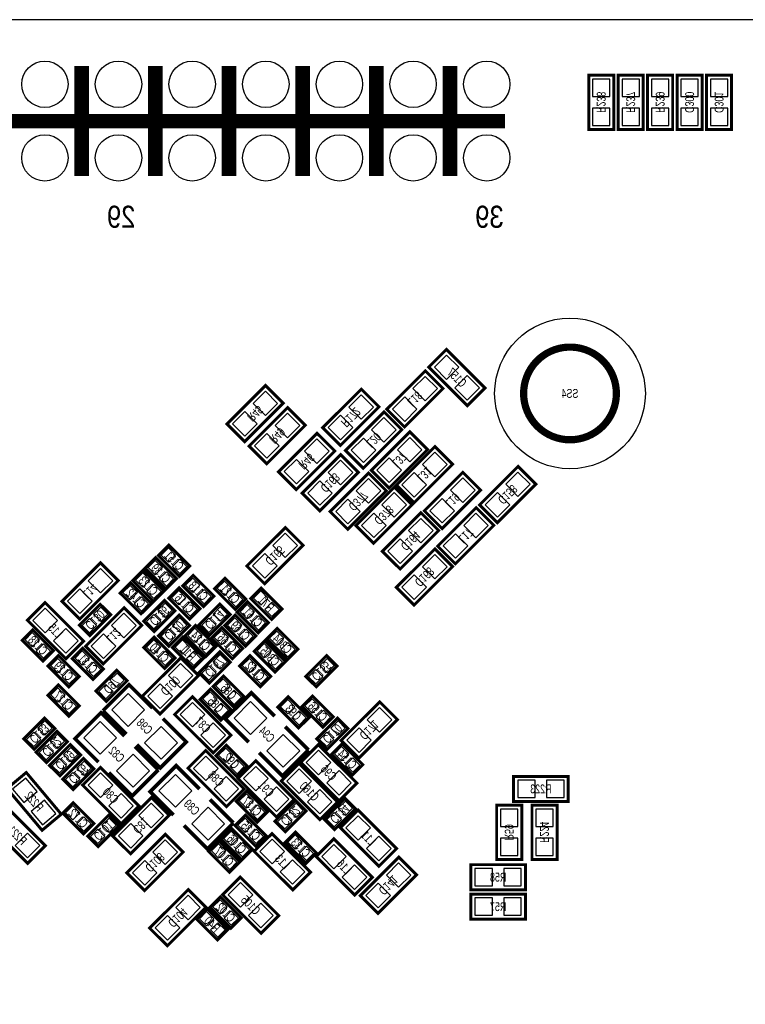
# Model space of a CAD drawing. Extents: x -8 to 119, y -73 to 71.
# Tile 6 of 8: x 41 to 66, y 37 to 71. Entities that reach past the tile are written whole.
import ezdxf
from ezdxf.enums import TextEntityAlignment as Align

# ---------------------------------------------------------------- set-up
doc = ezdxf.new("R2010")
doc.units = 0
for name, color, linetype in [('BG_OUTLINE', 12, 'CONTINUOUS'), ('BG_SILKSCREEN_BOTTOM', 173, 'CONTINUOUS'), ('PG_SILKSCREEN_BOTTOM', 150, 'CONTINUOUS'), ('PIN_BOTTOM', 202, 'CONTINUOUS'), ('RD_SILKSCREEN_BOTTOM', 122, 'CONTINUOUS')]:
    doc.layers.add(name, color=color, linetype=linetype)

msp = doc.modelspace()

# ---------------------------------------------------------------- linework, layer by layer
at = {"layer": 'BG_OUTLINE'}
msp.add_lwpolyline([(80.99999, 70.500011, 0.414212), (80.499991, 71.00001), (1.999996, 71.00001, 0.414215), (0, 68.999989), (0, 1.999996, 0.414212), (1.999996, 0), (109.000011, 0, 0.414212), (111.000007, 1.999996), (111.000007, 68.999989, 0.414214), (109.000011, 71.00001), (83.500011, 71.00001, 0.414213), (83.000012, 70.500011), (83.000012, 66.999993, -0.414217), (81.999988, 65.999995, -0.41421), (80.99999, 66.999993)], format="xyb", close=True, dxfattribs=at)
at = {"layer": 'PG_SILKSCREEN_BOTTOM'}
for points, const_width in [([(42.660011, 65.599996), (42.660011, 69.399988)], 0.499999), ([(45.200011, 65.599996), (45.200011, 69.399988)], 0.499999), ([(47.740011, 65.599996), (47.740011, 69.399988)], 0.499999), ([(50.280011, 65.599996), (50.280011, 69.399988)], 0.499999), ([(52.820011, 65.599996), (52.820011, 69.399988)], 0.499999), ([(55.360011, 65.599996), (55.360011, 69.399988)], 0.499999), ([(61.0108, 67.2084), (61.0108, 69.088), (60.1472, 69.088), (60.1472, 67.2084), (61.0108, 67.2084)], 0.1016), ([(62.0268, 67.2084), (62.0268, 69.088), (61.1632, 69.088), (61.1632, 67.2084), (62.0268, 67.2084)], 0.1016), ([(62.1792, 69.088), (62.1792, 67.2084), (63.0428, 67.2084), (63.0428, 69.088), (62.1792, 69.088)], 0.1016), ([(63.1952, 69.088), (63.1952, 67.2084), (64.0588, 67.2084), (64.0588, 69.088), (63.1952, 69.088)], 0.1016), ([(64.2112, 69.088), (64.2112, 67.2084), (65.0748, 67.2084), (65.0748, 69.088), (64.2112, 69.088)], 0.1016), ([(7.740015, 67.499992), (57.260007, 67.499992)], 0.499999), ([(54.630726, 59.007807), (55.959807, 57.678726), (56.570474, 58.289393), (55.241393, 59.618474), (54.630726, 59.007807)], 0.1016), ([(54.512007, 58.881874), (53.182926, 57.552793), (53.793593, 56.942126), (55.122674, 58.271207), (54.512007, 58.881874)], 0.1016), ([(49.000207, 58.373874), (47.671126, 57.044793), (48.281793, 56.434126), (49.610874, 57.763207), (49.000207, 58.373874)], 0.1016), ([(51.583793, 56.307126), (52.912874, 57.636207), (52.302207, 58.246874), (50.973126, 56.917793), (51.583793, 56.307126)], 0.1016), ([(49.762207, 57.611874), (48.433126, 56.282793), (49.043793, 55.672126), (50.372874, 57.001207), (49.762207, 57.611874)], 0.1016), ([(52.371193, 55.519726), (53.700274, 56.848807), (53.089607, 57.459474), (51.760526, 56.130393), (52.371193, 55.519726)], 0.1016), ([(50.778207, 56.722874), (49.449126, 55.393793), (50.059793, 54.783126), (51.388874, 56.112207), (50.778207, 56.722874)], 0.1016), ([(53.260193, 54.833926), (54.589274, 56.163007), (53.978607, 56.773674), (52.649526, 55.444593), (53.260193, 54.833926)], 0.1016), ([(54.123793, 54.325926), (55.452874, 55.655007), (54.842207, 56.265674), (53.513126, 54.936593), (54.123793, 54.325926)], 0.1016), ([(51.591007, 55.986274), (50.261926, 54.657193), (50.872593, 54.046526), (52.201674, 55.375607), (51.591007, 55.986274)], 0.1016), ([(51.837793, 53.411526), (53.166874, 54.740607), (52.556207, 55.351274), (51.227126, 54.022193), (51.837793, 53.411526)], 0.1016), ([(55.088993, 53.436926), (56.418074, 54.766007), (55.807407, 55.376674), (54.478326, 54.047593), (55.088993, 53.436926)], 0.1016), ([(56.993993, 53.640126), (58.323074, 54.969207), (57.712407, 55.579874), (56.383326, 54.250793), (56.993993, 53.640126)], 0.1016), ([(52.726793, 52.928926), (54.055874, 54.258007), (53.445207, 54.868674), (52.116126, 53.539593), (52.726793, 52.928926)], 0.1016), ([(53.641193, 52.039926), (54.970274, 53.369007), (54.359607, 53.979674), (53.030526, 52.650593), (53.641193, 52.039926)], 0.1016), ([(56.264607, 54.157474), (54.935526, 52.828393), (55.546193, 52.217726), (56.875274, 53.546807), (56.264607, 54.157474)], 0.1016), ([(48.967593, 51.531926), (50.296674, 52.861007), (49.686007, 53.471674), (48.356926, 52.142593), (48.967593, 51.531926)], 0.1016), ([(46.026603, 51.78519), (45.30819, 52.503603), (45.667397, 52.86281), (46.38581, 52.144397), (46.026603, 51.78519)], 0.1016), ([(54.842207, 52.735074), (53.513126, 51.405993), (54.123793, 50.795326), (55.452874, 52.124407), (54.842207, 52.735074)], 0.1016), ([(45.569403, 51.35339), (44.85099, 52.071803), (45.210197, 52.43101), (45.92861, 51.712597), (45.569403, 51.35339)], 0.1016), ([(42.592193, 50.312726), (43.921274, 51.641807), (43.310607, 52.252474), (41.981526, 50.923393), (42.592193, 50.312726)], 0.1016), ([(45.137603, 50.92159), (44.41919, 51.640003), (44.778397, 51.99921), (45.49681, 51.280797), (45.137603, 50.92159)], 0.1016), ([(46.505597, 51.82141), (47.22401, 51.102997), (46.864803, 50.74379), (46.14639, 51.462203), (46.505597, 51.82141)], 0.1016), ([(47.597797, 51.71981), (48.31621, 51.001397), (47.957003, 50.64219), (47.23859, 51.360603), (47.597797, 51.71981)], 0.1016), ([(44.705803, 50.48979), (43.98739, 51.208203), (44.346597, 51.56741), (45.06501, 50.848997), (44.705803, 50.48979)], 0.1016), ([(46.022997, 51.38961), (46.74141, 50.671197), (46.382203, 50.31199), (45.66379, 51.030403), (46.022997, 51.38961)], 0.1016), ([(48.849382, 51.377647), (49.567795, 50.659233), (49.208588, 50.300026), (48.490175, 51.01844), (48.849382, 51.377647)], 0.1016), ([(44.80019, 50.239397), (45.518603, 50.95781), (45.87781, 50.598603), (45.159397, 49.88019), (44.80019, 50.239397)], 0.1016), ([(48.741609, 49.833047), (48.023196, 50.551461), (48.382403, 50.910668), (49.100816, 50.192254), (48.741609, 49.833047)], 0.1016), ([(42.727474, 49.551793), (41.398393, 50.880874), (40.787726, 50.270207), (42.116807, 48.941126), (42.727474, 49.551793)], 0.1016), ([(42.58117, 50.10244), (43.299583, 50.820853), (43.65879, 50.461647), (42.940376, 49.743233), (42.58117, 50.10244)], 0.1016), ([(43.404993, 48.763326), (44.734074, 50.092407), (44.123407, 50.703074), (42.794326, 49.373993), (43.404993, 48.763326)], 0.1016), ([(46.70519, 50.112397), (47.423603, 50.83081), (47.78281, 50.471603), (47.064397, 49.75319), (46.70519, 50.112397)], 0.1016), ([(45.30819, 49.731397), (46.026603, 50.44981), (46.38581, 50.090603), (45.667397, 49.37219), (45.30819, 49.731397)], 0.1016), ([(47.953397, 50.44981), (48.67181, 49.731397), (48.312603, 49.37219), (47.59419, 50.090603), (47.953397, 50.44981)], 0.1016), ([(41.327603, 48.86419), (40.60919, 49.582603), (40.968397, 49.94181), (41.68681, 49.223397), (41.327603, 48.86419)], 0.1016), ([(46.581797, 50.09421), (47.30021, 49.375797), (46.941003, 49.01659), (46.22259, 49.735003), (46.581797, 50.09421)], 0.1016), ([(47.496197, 50.01801), (48.21461, 49.299597), (47.855403, 48.94039), (47.13699, 49.658803), (47.496197, 50.01801)], 0.1016), ([(49.760403, 48.91499), (49.04199, 49.633403), (49.401197, 49.99261), (50.11961, 49.274197), (49.760403, 48.91499)], 0.1016), ([(45.159397, 49.68781), (45.87781, 48.969397), (45.518603, 48.61019), (44.80019, 49.328603), (45.159397, 49.68781)], 0.1016), ([(46.149997, 49.68781), (46.86841, 48.969397), (46.509203, 48.61019), (45.79079, 49.328603), (46.149997, 49.68781)], 0.1016), ([(49.328603, 48.48319), (48.61019, 49.201603), (48.969397, 49.56081), (49.68781, 48.842397), (49.328603, 48.48319)], 0.1016), ([(42.695597, 49.30681), (43.41401, 48.588397), (43.054803, 48.22919), (42.33639, 48.947603), (42.695597, 49.30681)], 0.1016), ([(41.857397, 49.05281), (42.57581, 48.334397), (42.216603, 47.97519), (41.49819, 48.693603), (41.857397, 49.05281)], 0.1016), ([(45.360793, 47.036126), (46.689874, 48.365207), (46.079207, 48.975874), (44.750126, 47.646793), (45.360793, 47.036126)], 0.1016), ([(47.78281, 48.820603), (47.064397, 48.10219), (46.70519, 48.461397), (47.423603, 49.17981), (47.78281, 48.820603)], 0.1016), ([(48.820603, 47.97519), (48.10219, 48.693603), (48.461397, 49.05281), (49.17981, 48.334397), (48.820603, 47.97519)], 0.1016), ([(50.38819, 48.334397), (51.106603, 49.05281), (51.46581, 48.693603), (50.747397, 47.97519), (50.38819, 48.334397)], 0.1016), ([(44.22681, 48.185603), (43.508397, 47.46719), (43.14919, 47.826397), (43.867603, 48.54481), (44.22681, 48.185603)], 0.1016), ([(47.549638, 48.347503), (48.268052, 47.629089), (47.908845, 47.269883), (47.190431, 47.988296), (47.549638, 48.347503)], 0.1016), ([(41.857397, 48.03681), (42.57581, 47.318397), (42.216603, 46.95919), (41.49819, 47.677603), (41.857397, 48.03681)], 0.1016), ([(45.100418, 47.237625), (44.29219, 48.045853), (43.394147, 47.14781)], 0.127), ([(47.100642, 47.898482), (47.819056, 47.180068), (47.459849, 46.820861), (46.741436, 47.539275), (47.100642, 47.898482)], 0.1016), ([(45.867726, 47.019007), (47.196807, 45.689926), (47.807474, 46.300593), (46.478393, 47.629674), (45.867726, 47.019007)], 0.1016), ([(49.316818, 46.958225), (48.50859, 47.766453), (47.610547, 46.86841), (48.418775, 46.060182)], 0.127), ([(49.782197, 47.63041), (50.50061, 46.911997), (50.141403, 46.55279), (49.42299, 47.271203), (49.782197, 47.63041)], 0.1016), ([(50.620397, 47.65581), (51.33881, 46.937397), (50.979603, 46.57819), (50.26119, 47.296603), (50.620397, 47.65581)], 0.1016), ([(52.218793, 45.512126), (53.547874, 46.841207), (52.937207, 47.451874), (51.608126, 46.122793), (52.218793, 45.512126)], 0.1016), ([(41.73761, 46.534603), (41.019197, 45.81619), (40.65999, 46.175397), (41.378403, 46.89381), (41.73761, 46.534603)], 0.1016), ([(44.135218, 46.272425), (43.32699, 47.080653), (42.428947, 46.18261), (43.237175, 45.374382)], 0.127), ([(43.394147, 47.14781), (44.202375, 46.339582)], 0.127), ([(44.561582, 45.980375), (45.36981, 45.172147), (46.267853, 46.07019), (45.459625, 46.878418)], 0.127), ([(50.76919, 46.175397), (51.487603, 46.89381), (51.84681, 46.534603), (51.128397, 45.81619), (50.76919, 46.175397)], 0.1016), ([(50.484253, 45.79079), (49.676025, 46.599018)], 0.127), ([(41.09179, 45.718197), (41.810203, 46.43661), (42.16941, 46.077403), (41.450997, 45.35899), (41.09179, 45.718197)], 0.1016), ([(41.54899, 45.260997), (42.267403, 45.97941), (42.62661, 45.620203), (41.908197, 44.90179), (41.54899, 45.260997)], 0.1016), ([(45.302653, 45.10499), (44.494425, 45.913218)], 0.127), ([(48.004806, 44.876771), (47.286393, 45.595184), (47.645599, 45.954391), (48.364013, 45.235978), (48.004806, 44.876771)], 0.1016), ([(50.211126, 45.368007), (51.540207, 44.038926), (52.150874, 44.649593), (50.821793, 45.978674), (50.211126, 45.368007)], 0.1016), ([(51.636397, 46.00481), (52.35481, 45.286397), (51.995603, 44.92719), (51.27719, 45.645603), (51.636397, 46.00481)], 0.1016), ([(42.006444, 44.786144), (42.724857, 45.504557), (43.084064, 45.14535), (42.365651, 44.426937), (42.006444, 44.786144)], 0.1016), ([(48.264674, 44.446393), (46.935593, 45.775474), (46.324926, 45.164807), (47.654007, 43.835726), (48.264674, 44.446393)], 0.1016), ([(48.777982, 45.700975), (49.58621, 44.892747), (50.484253, 45.79079)], 0.127), ([(44.632474, 43.862193), (43.303393, 45.191274), (42.692726, 44.580607), (44.021807, 43.251526), (44.632474, 43.862193)], 0.1016), ([(46.726018, 44.443625), (45.91779, 45.251853), (45.019747, 44.35381), (45.827975, 43.545582)], 0.127), ([(48.052126, 44.809207), (49.381207, 43.480126), (49.991874, 44.090793), (48.662793, 45.419874), (48.052126, 44.809207)], 0.1016), ([(51.484809, 44.001588), (50.155729, 45.330669), (49.545062, 44.720002), (50.874143, 43.390922), (51.484809, 44.001588)], 0.1016), ([(41.955872, 43.575834), (40.747696, 45.015683), (40.086128, 44.460566), (41.294304, 43.020717), (41.955872, 43.575834)], 0.1016), ([(43.596382, 45.015175), (44.40461, 44.206947), (45.302653, 45.10499)], 0.127), ([(59.436, 44.8818), (57.5564, 44.8818), (57.5564, 44.0182), (59.436, 44.0182), (59.436, 44.8818)], 0.1016), ([(45.063207, 44.149874), (43.734126, 42.820793), (44.344793, 42.210126), (45.673874, 43.539207), (45.063207, 44.149874)], 0.1016), ([(48.71273, 43.302403), (47.994316, 44.020816), (48.353523, 44.380023), (49.071936, 43.661609), (48.71273, 43.302403)], 0.1016), ([(51.02319, 43.406797), (51.741603, 44.12521), (52.10081, 43.766003), (51.382397, 43.04759), (51.02319, 43.406797)], 0.1016), ([(41.406674, 42.490593), (40.077593, 43.819674), (39.466926, 43.209007), (40.796007, 41.879926), (41.406674, 42.490593)], 0.1016), ([(42.724603, 42.89519), (42.00619, 43.613603), (42.365397, 43.97281), (43.08381, 43.254397), (42.724603, 42.89519)], 0.1016), ([(47.893453, 43.27619), (47.085225, 44.084418)], 0.127), ([(49.32139, 43.330597), (50.039803, 44.04901), (50.39901, 43.689803), (49.680597, 42.97139), (49.32139, 43.330597)], 0.1016), ([(56.9722, 43.8912), (56.9722, 42.0116), (57.8358, 42.0116), (57.8358, 43.8912), (56.9722, 43.8912)], 0.1016), ([(58.1914, 43.8912), (58.1914, 42.0116), (59.055, 42.0116), (59.055, 43.8912), (58.1914, 43.8912)], 0.1016), ([(43.94741, 43.181803), (43.228997, 42.46339), (42.86979, 42.822597), (43.588203, 43.54101), (43.94741, 43.181803)], 0.1016), ([(48.668203, 42.46339), (47.94979, 43.181803), (48.308997, 43.54101), (49.02741, 42.822597), (48.668203, 42.46339)], 0.1016), ([(51.582726, 43.107407), (52.911807, 41.778326), (53.522474, 42.388993), (52.193393, 43.718074), (51.582726, 43.107407)], 0.1016), ([(46.187182, 43.186375), (46.99541, 42.378147), (47.893453, 43.27619)], 0.127), ([(45.545807, 42.879874), (44.216726, 41.550793), (44.827393, 40.940126), (46.156474, 42.269207), (45.545807, 42.879874)], 0.1016), ([(48.185603, 42.00619), (47.46719, 42.724603), (47.826397, 43.08381), (48.54481, 42.365397), (48.185603, 42.00619)], 0.1016), ([(50.550674, 41.576193), (49.221593, 42.905274), (48.610926, 42.294607), (49.940007, 40.965526), (50.550674, 41.576193)], 0.1016), ([(50.036197, 42.95681), (50.75461, 42.238397), (50.395403, 41.87919), (49.67699, 42.597603), (50.036197, 42.95681)], 0.1016), ([(47.753803, 41.57439), (47.03539, 42.292803), (47.394597, 42.65201), (48.11301, 41.933597), (47.753803, 41.57439)], 0.1016), ([(50.744526, 42.116807), (52.073607, 40.787726), (52.684274, 41.398393), (51.355193, 42.727474), (50.744526, 42.116807)], 0.1016), ([(53.597607, 42.092474), (52.268526, 40.763393), (52.879193, 40.152726), (54.208274, 41.481807), (53.597607, 42.092474)], 0.1016), ([(56.0832, 40.9702), (57.9628, 40.9702), (57.9628, 41.8338), (56.0832, 41.8338), (56.0832, 40.9702)], 0.1016), ([(47.518726, 40.796007), (48.847807, 39.466926), (49.458474, 40.077593), (48.129393, 41.406674), (47.518726, 40.796007)], 0.1016), ([(46.333207, 40.974874), (45.004126, 39.645793), (45.614793, 39.035126), (46.943874, 40.364207), (46.333207, 40.974874)], 0.1016), ([(56.0832, 39.9542), (57.9628, 39.9542), (57.9628, 40.8178), (56.0832, 40.8178), (56.0832, 39.9542)], 0.1016), ([(47.445397, 40.72161), (48.16381, 40.003197), (47.804603, 39.64399), (47.08619, 40.362403), (47.445397, 40.72161)], 0.1016), ([(47.340723, 39.23632), (46.62231, 39.954733), (46.981516, 40.31394), (47.69993, 39.595527), (47.340723, 39.23632)], 0.1016)]:
    msp.add_lwpolyline(points, dxfattribs=dict(at, const_width=const_width))
at = {"layer": 'PG_SILKSCREEN_BOTTOM', "const_width": 0.250012}
msp.add_lwpolyline([(61.101402, 58.099808, 1.000001), (57.901408, 58.099808, 0.999999), (61.101402, 58.099808)], format="xyb", dxfattribs=at)
at = {"layer": 'PIN_BOTTOM'}
for points in [[(60.279305, 68.348377), (60.878695, 68.348377), (60.878695, 68.947767), (60.279305, 68.947767)], [(61.295305, 68.348377), (61.894695, 68.348377), (61.894695, 68.947767), (61.295305, 68.947767)], [(62.910695, 68.947767), (62.311305, 68.947767), (62.311305, 68.348377), (62.910695, 68.348377)], [(63.926695, 68.947767), (63.327305, 68.947767), (63.327305, 68.348377), (63.926695, 68.348377)], [(64.942695, 68.947767), (64.343305, 68.947767), (64.343305, 68.348377), (64.942695, 68.348377)], [(60.279305, 67.348633), (60.878695, 67.348633), (60.878695, 67.948023), (60.279305, 67.948023)], [(61.295305, 67.348633), (61.894695, 67.348633), (61.894695, 67.948023), (61.295305, 67.948023)], [(62.910695, 67.948023), (62.311305, 67.948023), (62.311305, 67.348633), (62.910695, 67.348633)], [(63.926695, 67.948023), (63.327305, 67.948023), (63.327305, 67.348633), (63.926695, 67.348633)], [(64.942695, 67.948023), (64.343305, 67.948023), (64.343305, 67.348633), (64.942695, 67.348633)], [(55.247134, 59.425899), (54.823301, 59.002066), (55.247134, 58.578234), (55.670966, 59.002066)], [(54.930099, 58.265466), (54.506266, 58.689299), (54.082434, 58.265466), (54.506266, 57.841634)], [(55.954066, 58.718966), (55.530234, 58.295134), (55.954066, 57.871301), (56.377899, 58.295134)], [(49.418299, 57.757466), (48.994466, 58.181299), (48.570634, 57.757466), (48.994466, 57.333634)], [(51.872634, 57.630466), (52.296466, 57.206634), (52.720299, 57.630466), (52.296466, 58.054299)], [(54.223166, 57.558534), (53.799334, 57.982366), (53.375501, 57.558534), (53.799334, 57.134701)], [(48.711366, 57.050534), (48.287534, 57.474366), (47.863701, 57.050534), (48.287534, 56.626701)], [(50.180299, 56.995466), (49.756466, 57.419299), (49.332634, 56.995466), (49.756466, 56.571634)], [(51.165701, 56.923534), (51.589534, 56.499701), (52.013366, 56.923534), (51.589534, 57.347366)], [(52.660034, 56.843066), (53.083866, 56.419234), (53.507699, 56.843066), (53.083866, 57.266899)], [(49.473366, 56.288534), (49.049534, 56.712366), (48.625701, 56.288534), (49.049534, 55.864701)], [(51.196299, 56.106466), (50.772466, 56.530299), (50.348634, 56.106466), (50.772466, 55.682634)], [(51.953101, 56.136134), (52.376934, 55.712301), (52.800766, 56.136134), (52.376934, 56.559966)], [(53.549034, 56.157266), (53.972866, 55.733434), (54.396699, 56.157266), (53.972866, 56.581099)], [(50.489366, 55.399534), (50.065534, 55.823366), (49.641701, 55.399534), (50.065534, 54.975701)], [(52.009099, 55.369866), (51.585266, 55.793699), (51.161434, 55.369866), (51.585266, 54.946034)], [(52.842101, 55.450334), (53.265934, 55.026501), (53.689766, 55.450334), (53.265934, 55.874166)], [(54.412634, 55.649266), (54.836466, 55.225434), (55.260299, 55.649266), (54.836466, 56.073099)], [(51.302166, 54.662934), (50.878334, 55.086766), (50.454501, 54.662934), (50.878334, 54.239101)], [(52.126634, 54.734866), (52.550466, 54.311034), (52.974299, 54.734866), (52.550466, 55.158699)], [(53.705701, 54.942334), (54.129534, 54.518501), (54.553366, 54.942334), (54.129534, 55.366166)], [(55.377834, 54.760266), (55.801666, 54.336434), (56.225499, 54.760266), (55.801666, 55.184099)], [(57.282834, 54.963466), (57.706666, 54.539634), (58.130499, 54.963466), (57.706666, 55.387299)], [(51.419701, 54.027934), (51.843534, 53.604101), (52.267366, 54.027934), (51.843534, 54.451766)], [(53.015634, 54.252266), (53.439466, 53.828434), (53.863299, 54.252266), (53.439466, 54.676099)], [(54.670901, 54.053334), (55.094734, 53.629501), (55.518566, 54.053334), (55.094734, 54.477166)], [(56.575901, 54.256534), (56.999734, 53.832701), (57.423566, 54.256534), (56.999734, 54.680366)], [(52.308701, 53.545334), (52.732534, 53.121501), (53.156366, 53.545334), (52.732534, 53.969166)], [(53.930034, 53.363266), (54.353866, 52.939434), (54.777699, 53.363266), (54.353866, 53.787099)], [(56.682699, 53.541066), (56.258866, 53.964899), (55.835034, 53.541066), (56.258866, 53.117234)], [(49.256434, 52.855266), (49.680266, 52.431434), (50.104099, 52.855266), (49.680266, 53.279099)], [(53.223101, 52.656334), (53.646934, 52.232501), (54.070766, 52.656334), (53.646934, 53.080166)], [(55.975766, 52.834134), (55.551934, 53.257966), (55.128101, 52.834134), (55.551934, 52.410301)], [(45.652487, 52.271017), (45.899983, 52.518513), (45.652487, 52.766009), (45.404991, 52.518513)], [(46.041513, 51.881991), (46.289009, 52.129487), (46.041513, 52.376983), (45.794017, 52.129487)], [(48.549501, 52.148334), (48.973334, 51.724501), (49.397166, 52.148334), (48.973334, 52.572166)], [(55.260299, 52.118666), (54.836466, 52.542499), (54.412634, 52.118666), (54.836466, 51.694834)], [(42.881034, 51.636066), (43.304866, 51.212234), (43.728699, 51.636066), (43.304866, 52.059899)], [(45.195287, 51.839217), (45.442783, 52.086713), (45.195287, 52.334209), (44.947791, 52.086713)], [(44.763487, 51.407417), (45.010983, 51.654913), (44.763487, 51.902409), (44.515991, 51.654913)], [(45.584313, 51.450191), (45.831809, 51.697687), (45.584313, 51.945183), (45.336817, 51.697687)], [(46.490687, 51.724609), (46.243191, 51.477113), (46.490687, 51.229617), (46.738183, 51.477113)], [(54.553366, 51.411734), (54.129534, 51.835566), (53.705701, 51.411734), (54.129534, 50.987901)], [(42.174101, 50.929134), (42.597934, 50.505301), (43.021766, 50.929134), (42.597934, 51.352966)], [(44.331687, 50.975617), (44.579183, 51.223113), (44.331687, 51.470609), (44.084191, 51.223113)], [(45.152513, 51.018391), (45.400009, 51.265887), (45.152513, 51.513383), (44.905017, 51.265887)], [(46.879713, 51.335583), (46.632217, 51.088087), (46.879713, 50.840591), (47.127209, 51.088087)], [(47.582887, 51.623009), (47.335391, 51.375513), (47.582887, 51.128017), (47.830383, 51.375513)], [(44.720713, 50.586591), (44.968209, 50.834087), (44.720713, 51.081583), (44.473217, 50.834087)], [(46.008087, 51.292809), (45.760591, 51.045313), (46.008087, 50.797817), (46.255583, 51.045313)], [(47.971913, 51.233983), (47.724417, 50.986487), (47.971913, 50.738991), (48.219409, 50.986487)], [(48.834472, 51.280846), (48.586976, 51.03335), (48.834472, 50.785854), (49.081968, 51.03335)], [(41.404134, 49.840634), (41.827966, 50.264466), (41.404134, 50.688299), (40.980301, 50.264466)], [(43.066997, 50.476556), (43.314493, 50.229061), (43.561989, 50.476556), (43.314493, 50.724052)], [(45.286017, 50.613513), (45.533513, 50.366017), (45.781009, 50.613513), (45.533513, 50.861009)], [(46.397113, 50.903783), (46.149617, 50.656287), (46.397113, 50.408791), (46.644609, 50.656287)], [(47.191017, 50.486513), (47.438513, 50.239017), (47.686009, 50.486513), (47.438513, 50.734009)], [(48.367493, 50.318875), (48.614989, 50.566371), (48.367493, 50.813867), (48.119997, 50.566371)], [(49.223498, 50.891819), (48.976002, 50.644323), (49.223498, 50.396828), (49.470994, 50.644323)], [(42.677971, 50.08753), (42.925467, 49.840034), (43.172962, 50.08753), (42.925467, 50.335026)], [(43.693834, 50.086666), (44.117666, 49.662834), (44.541499, 50.086666), (44.117666, 50.510499)], [(44.896991, 50.224487), (45.144487, 49.976991), (45.391983, 50.224487), (45.144487, 50.471983)], [(45.794017, 50.105513), (46.041513, 49.858017), (46.289009, 50.105513), (46.041513, 50.353009)], [(46.801991, 50.097487), (47.049487, 49.849991), (47.296983, 50.097487), (47.049487, 50.344983)], [(47.938487, 50.353009), (47.690991, 50.105513), (47.938487, 49.858017), (48.185983, 50.105513)], [(48.756519, 49.929849), (49.004015, 50.177344), (48.756519, 50.42484), (48.509023, 50.177344)], [(42.111066, 49.133701), (42.534899, 49.557534), (42.111066, 49.981366), (41.687234, 49.557534)], [(45.404991, 49.716487), (45.652487, 49.468991), (45.899983, 49.716487), (45.652487, 49.963983)], [(46.566887, 49.997409), (46.319391, 49.749913), (46.566887, 49.502417), (46.814383, 49.749913)], [(48.327513, 49.963983), (48.080017, 49.716487), (48.327513, 49.468991), (48.575009, 49.716487)], [(40.953487, 49.350017), (41.200983, 49.597513), (40.953487, 49.845009), (40.705991, 49.597513)], [(42.986901, 49.379734), (43.410734, 48.955901), (43.834566, 49.379734), (43.410734, 49.803566)], [(47.481287, 49.921209), (47.233791, 49.673713), (47.481287, 49.426217), (47.728783, 49.673713)], [(49.386287, 49.400817), (49.633783, 49.648313), (49.386287, 49.895809), (49.138791, 49.648313)], [(41.342513, 48.960991), (41.590009, 49.208487), (41.342513, 49.455983), (41.095017, 49.208487)], [(45.144487, 49.591009), (44.896991, 49.343513), (45.144487, 49.096017), (45.391983, 49.343513)], [(46.135087, 49.591009), (45.887591, 49.343513), (46.135087, 49.096017), (46.382583, 49.343513)], [(46.955913, 49.608383), (46.708417, 49.360887), (46.955913, 49.113391), (47.203409, 49.360887)], [(47.870313, 49.532183), (47.622817, 49.284687), (47.870313, 49.037191), (48.117809, 49.284687)], [(48.954487, 48.969017), (49.201983, 49.216513), (48.954487, 49.464009), (48.706991, 49.216513)], [(49.775313, 49.011791), (50.022809, 49.259287), (49.775313, 49.506783), (49.527817, 49.259287)], [(41.842487, 48.956009), (41.594991, 48.708513), (41.842487, 48.461017), (42.089983, 48.708513)], [(42.680687, 49.210009), (42.433191, 48.962513), (42.680687, 48.715017), (42.928183, 48.962513)], [(45.533513, 49.201983), (45.286017, 48.954487), (45.533513, 48.706991), (45.781009, 48.954487)], [(46.524113, 49.201983), (46.276617, 48.954487), (46.524113, 48.706991), (46.771609, 48.954487)], [(47.686009, 48.835513), (47.438513, 49.083009), (47.191017, 48.835513), (47.438513, 48.588017)], [(48.446487, 48.461017), (48.693983, 48.708513), (48.446487, 48.956009), (48.198991, 48.708513)], [(49.343513, 48.579991), (49.591009, 48.827487), (49.343513, 49.074983), (49.096017, 48.827487)], [(50.874017, 48.708513), (51.121513, 48.461017), (51.369009, 48.708513), (51.121513, 48.956009)], [(43.069713, 48.820983), (42.822217, 48.573487), (43.069713, 48.325991), (43.317209, 48.573487)], [(45.649634, 48.359466), (46.073466, 47.935634), (46.497299, 48.359466), (46.073466, 48.783299)], [(47.296983, 48.446487), (47.049487, 48.693983), (46.801991, 48.446487), (47.049487, 48.198991)], [(42.231513, 48.566983), (41.984017, 48.319487), (42.231513, 48.071991), (42.479009, 48.319487)], [(44.130009, 48.200513), (43.882513, 48.448009), (43.635017, 48.200513), (43.882513, 47.953017)], [(48.835513, 48.071991), (49.083009, 48.319487), (48.835513, 48.566983), (48.588017, 48.319487)], [(50.484991, 48.319487), (50.732487, 48.071991), (50.979983, 48.319487), (50.732487, 48.566983)], [(41.842487, 47.940009), (41.594991, 47.692513), (41.842487, 47.445017), (42.089983, 47.692513)], [(43.740983, 47.811487), (43.493487, 48.058983), (43.245991, 47.811487), (43.493487, 47.563991)], [(44.942701, 47.652534), (45.366534, 47.228701), (45.790366, 47.652534), (45.366534, 48.076366)], [(47.534728, 48.250702), (47.287233, 48.003206), (47.534728, 47.75571), (47.782224, 48.003206)], [(44.26524, 47.740516), (43.699484, 47.17476), (44.26524, 46.609003), (44.830997, 47.17476)], [(47.085733, 47.801681), (46.838237, 47.554185), (47.085733, 47.306689), (47.333228, 47.554185)], [(47.923755, 47.861675), (47.676259, 47.61418), (47.923755, 47.366684), (48.171251, 47.61418)], [(42.231513, 47.550983), (41.984017, 47.303487), (42.231513, 47.055991), (42.479009, 47.303487)], [(46.484134, 47.437099), (46.060301, 47.013266), (46.484134, 46.589434), (46.907966, 47.013266)], [(47.474759, 47.412654), (47.227263, 47.165158), (47.474759, 46.917663), (47.722255, 47.165158)], [(48.48164, 46.329603), (49.047397, 46.89536), (48.48164, 47.461116), (47.915884, 46.89536)], [(49.767287, 47.533609), (49.519791, 47.286113), (49.767287, 47.038617), (50.014783, 47.286113)], [(50.605487, 47.559009), (50.357991, 47.311513), (50.605487, 47.064017), (50.852983, 47.311513)], [(52.507634, 46.835466), (52.931466, 46.411634), (53.355299, 46.835466), (52.931466, 47.259299)], [(50.156313, 47.144583), (49.908817, 46.897087), (50.156313, 46.649591), (50.403809, 46.897087)], [(50.994513, 47.169983), (50.747017, 46.922487), (50.994513, 46.674991), (51.242009, 46.922487)], [(41.640809, 46.549513), (41.393313, 46.797009), (41.145817, 46.549513), (41.393313, 46.302017)], [(43.30004, 45.643803), (43.865797, 46.20956), (43.30004, 46.775316), (42.734284, 46.20956)], [(45.39676, 46.608997), (44.831003, 46.04324), (45.39676, 45.477484), (45.962516, 46.04324)], [(47.191066, 46.730166), (46.767234, 46.306334), (47.191066, 45.882501), (47.614899, 46.306334)], [(51.255017, 46.549513), (51.502513, 46.302017), (51.750009, 46.549513), (51.502513, 46.797009)], [(41.251783, 46.160487), (41.004287, 46.407983), (40.756791, 46.160487), (41.004287, 45.912991)], [(41.577617, 46.092313), (41.825113, 45.844817), (42.072609, 46.092313), (41.825113, 46.339809)], [(49.61316, 45.198084), (50.178916, 45.76384), (49.61316, 46.329597), (49.047403, 45.76384)], [(50.865991, 46.160487), (51.113487, 45.912991), (51.360983, 46.160487), (51.113487, 46.407983)], [(51.800701, 46.128534), (52.224534, 45.704701), (52.648366, 46.128534), (52.224534, 46.552366)], [(41.188591, 45.703287), (41.436087, 45.455791), (41.683583, 45.703287), (41.436087, 45.950783)], [(42.034817, 45.635113), (42.282313, 45.387617), (42.529809, 45.635113), (42.282313, 45.882609)], [(51.621487, 45.908009), (51.373991, 45.660513), (51.621487, 45.413017), (51.868983, 45.660513)], [(44.43156, 44.512284), (44.997316, 45.07804), (44.43156, 45.643797), (43.865803, 45.07804)], [(46.941334, 44.735234), (47.365166, 45.159066), (46.941334, 45.582899), (46.517501, 45.159066)], [(47.63069, 45.362598), (47.878185, 45.610094), (47.63069, 45.85759), (47.383194, 45.610094)], [(50.827534, 45.786099), (50.403701, 45.362266), (50.827534, 44.938434), (51.251366, 45.362266)], [(41.645791, 45.246087), (41.893287, 44.998591), (42.140783, 45.246087), (41.893287, 45.493583)], [(42.492271, 45.16026), (42.739767, 44.912764), (42.987263, 45.16026), (42.739767, 45.407756)], [(48.019716, 44.973572), (48.267212, 45.221068), (48.019716, 45.468564), (47.77222, 45.221068)], [(48.668534, 45.227299), (48.244701, 44.803466), (48.668534, 44.379634), (49.092366, 44.803466)], [(52.010513, 45.518983), (51.763017, 45.271487), (52.010513, 45.023991), (52.258009, 45.271487)], [(42.103245, 44.771234), (42.350741, 44.523738), (42.598237, 44.771234), (42.350741, 45.01873)], [(43.309134, 44.151034), (43.732966, 44.574866), (43.309134, 44.998699), (42.885301, 44.574866)], [(45.89084, 43.815003), (46.456597, 44.38076), (45.89084, 44.946516), (45.325084, 44.38076)], [(47.648266, 44.028301), (48.072099, 44.452134), (47.648266, 44.875966), (47.224434, 44.452134)], [(50.161469, 44.290429), (50.585302, 44.714262), (50.161469, 45.138094), (49.737637, 44.714262)], [(51.534466, 45.079166), (51.110634, 44.655334), (51.534466, 44.231501), (51.958299, 44.655334)], [(40.662751, 43.978911), (41.121909, 44.364191), (40.736629, 44.82335), (40.277471, 44.43807)], [(58.296023, 44.150305), (58.296023, 44.749695), (57.696633, 44.749695), (57.696633, 44.150305)], [(59.295767, 44.150305), (59.295767, 44.749695), (58.696377, 44.749695), (58.696377, 44.150305)], [(44.016066, 43.444101), (44.439899, 43.867934), (44.016066, 44.291766), (43.592234, 43.867934)], [(48.338613, 43.78823), (48.586109, 44.035726), (48.338613, 44.283222), (48.091117, 44.035726)], [(49.375466, 44.520366), (48.951634, 44.096534), (49.375466, 43.672701), (49.799299, 44.096534)], [(50.868402, 43.583497), (51.292234, 44.007329), (50.868402, 44.431161), (50.44457, 44.007329)], [(41.305371, 43.21305), (41.764529, 43.59833), (41.379249, 44.057489), (40.920091, 43.672209)], [(42.350487, 43.381017), (42.597983, 43.628513), (42.350487, 43.876009), (42.102991, 43.628513)], [(45.481299, 43.533466), (45.057466, 43.957299), (44.633634, 43.533466), (45.057466, 43.109634)], [(48.727639, 43.399204), (48.975135, 43.6467), (48.727639, 43.894195), (48.480144, 43.6467)], [(49.807217, 43.704713), (50.054713, 43.457217), (50.302209, 43.704713), (50.054713, 43.952209)], [(51.509017, 43.780913), (51.756513, 43.533417), (52.004009, 43.780913), (51.756513, 44.028409)], [(47.02236, 42.683484), (47.588116, 43.24924), (47.02236, 43.814997), (46.456603, 43.24924)], [(49.418191, 43.315687), (49.665687, 43.068191), (49.913183, 43.315687), (49.665687, 43.563183)], [(51.119991, 43.391887), (51.367487, 43.144391), (51.614983, 43.391887), (51.367487, 43.639383)], [(52.199134, 43.525499), (51.775301, 43.101666), (52.199134, 42.677834), (52.622966, 43.101666)], [(57.703695, 43.750967), (57.104305, 43.750967), (57.104305, 43.151577), (57.703695, 43.151577)], [(58.922895, 43.750967), (58.323505, 43.750967), (58.323505, 43.151577), (58.922895, 43.151577)], [(42.739513, 42.991991), (42.987009, 43.239487), (42.739513, 43.486983), (42.492017, 43.239487)], [(43.850609, 43.196713), (43.603113, 43.444209), (43.355617, 43.196713), (43.603113, 42.949217)], [(44.774366, 42.826534), (44.350534, 43.250366), (43.926701, 42.826534), (44.350534, 42.402701)], [(48.294087, 42.949217), (48.541583, 43.196713), (48.294087, 43.444209), (48.046591, 43.196713)], [(40.790266, 42.072501), (41.214099, 42.496334), (40.790266, 42.920166), (40.366434, 42.496334)], [(43.461583, 42.807687), (43.214087, 43.055183), (42.966591, 42.807687), (43.214087, 42.560191)], [(47.811487, 42.492017), (48.058983, 42.739513), (47.811487, 42.987009), (47.563991, 42.739513)], [(48.683113, 42.560191), (48.930609, 42.807687), (48.683113, 43.055183), (48.435617, 42.807687)], [(50.021287, 42.860009), (49.773791, 42.612513), (50.021287, 42.365017), (50.268783, 42.612513)], [(45.963899, 42.263466), (45.540066, 42.687299), (45.116234, 42.263466), (45.540066, 41.839634)], [(47.379687, 42.060217), (47.627183, 42.307713), (47.379687, 42.555209), (47.132191, 42.307713)], [(48.200513, 42.102991), (48.448009, 42.350487), (48.200513, 42.597983), (47.953017, 42.350487)], [(49.227334, 41.865034), (49.651166, 42.288866), (49.227334, 42.712699), (48.803501, 42.288866)], [(51.360934, 42.534899), (50.937101, 42.111066), (51.360934, 41.687234), (51.784766, 42.111066)], [(52.906066, 42.818566), (52.482234, 42.394734), (52.906066, 41.970901), (53.329899, 42.394734)], [(57.703695, 42.751223), (57.104305, 42.751223), (57.104305, 42.151833), (57.703695, 42.151833)], [(58.922895, 42.751223), (58.323505, 42.751223), (58.323505, 42.151833), (58.922895, 42.151833)], [(47.768713, 41.671191), (48.016209, 41.918687), (47.768713, 42.166183), (47.521217, 41.918687)], [(50.410313, 42.470983), (50.162817, 42.223487), (50.410313, 41.975991), (50.657809, 42.223487)], [(45.256966, 41.556534), (44.833134, 41.980366), (44.409301, 41.556534), (44.833134, 41.132701)], [(49.934266, 41.158101), (50.358099, 41.581934), (49.934266, 42.005766), (49.510434, 41.581934)], [(52.067866, 41.827966), (51.644034, 41.404134), (52.067866, 40.980301), (52.491699, 41.404134)], [(54.015699, 41.476066), (53.591866, 41.899899), (53.168034, 41.476066), (53.591866, 41.052234)], [(56.223433, 41.701695), (56.223433, 41.102305), (56.822823, 41.102305), (56.822823, 41.701695)], [(57.223177, 41.701695), (57.223177, 41.102305), (57.822567, 41.102305), (57.822567, 41.701695)], [(48.135134, 41.214099), (47.711301, 40.790266), (48.135134, 40.366434), (48.558966, 40.790266)], [(53.308766, 40.769134), (52.884934, 41.192966), (52.461101, 40.769134), (52.884934, 40.345301)], [(46.751299, 40.358466), (46.327466, 40.782299), (45.903634, 40.358466), (46.327466, 39.934634)], [(47.430487, 40.624809), (47.182991, 40.377313), (47.430487, 40.129817), (47.677983, 40.377313)], [(48.842066, 40.507166), (48.418234, 40.083334), (48.842066, 39.659501), (49.265899, 40.083334)], [(56.223433, 40.685695), (56.223433, 40.086305), (56.822823, 40.086305), (56.822823, 40.685695)], [(57.223177, 40.685695), (57.223177, 40.086305), (57.822567, 40.086305), (57.822567, 40.685695)], [(46.966607, 39.722147), (47.214102, 39.969643), (46.966607, 40.217139), (46.719111, 39.969643)], [(47.819513, 40.235783), (47.572017, 39.988287), (47.819513, 39.740791), (48.067009, 39.988287)], [(46.044366, 39.651534), (45.620534, 40.075366), (45.196701, 39.651534), (45.620534, 39.227701)], [(47.355633, 39.333121), (47.603129, 39.580617), (47.355633, 39.828113), (47.108137, 39.580617)]]:
    msp.add_lwpolyline(points, close=True, dxfattribs=at)
for centre, radius in [((41.390011, 68.769992), 0.799998), ((43.930011, 68.769992), 0.799998), ((46.470011, 68.769992), 0.799998), ((49.010011, 68.769992), 0.799998), ((51.550011, 68.769992), 0.799998), ((54.090011, 68.769992), 0.799998), ((56.630011, 68.769992), 0.799998), ((41.390011, 66.229992), 0.799998), ((43.930011, 66.229992), 0.799998), ((46.470011, 66.229992), 0.799998), ((49.010011, 66.229992), 0.799998), ((51.550011, 66.229992), 0.799998), ((54.090011, 66.229992), 0.799998), ((56.630011, 66.229992), 0.799998), ((59.501405, 58.099808), 2.599944)]:
    msp.add_circle(centre, radius, dxfattribs=at)

# ---------------------------------------------------------------- texts
at = {"layer": 'BG_SILKSCREEN_BOTTOM', "text_generation_flag": 2, "width": 0.866667}
for s, p in [('29', (44.514211, 63.816992)), ('39', (57.214211, 63.816992))]:
    msp.add_text(s, height=0.762, dxfattribs=at).set_placement(p)
at = {"layer": 'RD_SILKSCREEN_BOTTOM', "text_generation_flag": 2, "width": 0.75}
for s, rotation, p in [('R238', 270, (60.4266, 68.148556)), ('R237', 270, (61.4426, 68.148556)), ('R239', 270, (62.4586, 68.148556)), ('C300', 270, (63.4746, 68.148556)), ('C301', 270, (64.4906, 68.148556)), ('C157', 315, (55.492548, 58.541133)), ('L18', 225, (54.045256, 58.019975)), ('R45', 225, (48.533456, 57.511975)), ('R172', 225, (51.835456, 57.384975)), ('R49', 225, (49.295456, 56.749975)), ('L20', 225, (52.622856, 56.597575)), ('R46', 225, (50.311456, 55.860975)), ('L37', 225, (53.511856, 55.911775)), ('L31', 225, (54.375456, 55.403775)), ('C163', 225, (51.124256, 55.124375)), ('C158', 225, (57.245656, 54.717975)), ('C377', 225, (52.089456, 54.489375)), ('L19', 225, (55.340656, 54.514775)), ('C378', 225, (52.978456, 54.006775)), ('L17', 225, (55.797856, 53.295575)), ('C164', 225, (53.892856, 53.117775)), ('C165', 225, (49.219256, 52.609775)), ('C151', 315, (45.738948, 52.216533)), ('C139', 315, (45.281748, 51.784733)), ('C168', 225, (54.375456, 51.873175)), ('C123', 315, (44.849948, 51.352933)), ('L14', 225, (42.843856, 51.390575)), ('C142', 315, (44.418148, 50.921133)), ('C118', 315, (46.577148, 51.175133)), ('C121', 315, (47.669348, 51.073533)), ('C116', 315, (46.094548, 50.743333)), ('R71', 315, (48.920933, 50.731369)), ('C136', 225, (45.231456, 50.526975)), ('C161', 315, (48.453954, 50.26439)), ('C130', 225, (43.012436, 50.390019)), ('C114', 225, (47.136456, 50.399975)), ('L15', 315, (41.649548, 49.803533)), ('L12', 225, (43.656656, 49.841175)), ('C120', 225, (45.739456, 50.018975)), ('C169', 315, (48.024948, 49.803533)), ('C128', 315, (41.039948, 49.295533)), ('C124', 315, (46.653348, 49.447933)), ('C166', 315, (47.567748, 49.371733)), ('C304', 315, (49.472748, 49.346333)), ('C140', 315, (45.230948, 49.041533)), ('R11', 315, (46.221548, 49.041533)), ('C305', 315, (49.040948, 48.914533)), ('C131', 315, (42.767148, 48.660533)), ('C167', 225, (47.136456, 48.748975)), ('C129', 315, (41.928948, 48.406533)), ('C162', 315, (48.532948, 48.406533)), ('C155', 225, (50.819456, 48.621975)), ('C100', 225, (45.612456, 48.113975)), ('C97', 225, (43.580456, 48.113975)), ('C86', 315, (47.62119, 47.701225)), ('C127', 315, (41.928948, 47.390533)), ('C85', 315, (47.172194, 47.252204)), ('C93', 315, (49.853748, 46.984133)), ('C156', 315, (50.691948, 47.009533)), ('C87', 315, (46.729548, 46.552333)), ('C153', 225, (41.091256, 46.462975)), ('C98', 315, (44.722948, 46.501533)), ('C94', 315, (48.939348, 46.222133)), ('C170', 225, (51.200456, 46.462975)), ('C171', 225, (52.470456, 46.589975)), ('C152', 225, (41.523056, 46.005775)), ('C82', 315, (43.757748, 45.536333)), ('C159', 225, (41.980256, 45.548575)), ('C92', 315, (47.717151, 45.308114)), ('C154', 315, (51.707948, 45.358533)), ('C126', 225, (42.43771, 45.073722)), ('C96', 315, (51.072948, 44.901333)), ('C88', 315, (47.186748, 44.698133)), ('C91', 315, (48.913948, 44.342533)), ('C160', 315, (50.406884, 44.253328)), ('R222', 310, (40.903982, 43.920562)), ('C80', 315, (43.554548, 44.113933)), ('C137', 315, (48.425075, 43.733745)), ('C89', 315, (46.348548, 43.707533)), ('C132', 225, (49.752656, 43.618175)), ('C134', 225, (51.454456, 43.694375)), ('C172', 315, (42.436948, 43.326533)), ('R221', 315, (40.328748, 42.742333)), ('C101', 225, (43.301056, 43.110175)), ('C81', 225, (44.596456, 43.287975)), ('C135', 315, (48.380548, 42.894733)), ('R59', 270, (57.2516, 42.951756)), ('R224', 270, (58.4708, 42.951756)), ('C106', 315, (47.897948, 42.437533)), ('L11', 315, (52.444548, 42.640733)), ('C133', 315, (50.107748, 42.310533)), ('C108', 225, (45.079056, 42.017975)), ('C107', 315, (47.466148, 42.005733)), ('L13', 315, (49.472748, 41.827933)), ('L16', 315, (51.606348, 41.650133)), ('C141', 225, (53.130856, 41.230575)), ('C102', 315, (47.516948, 40.075333)), ('C105', 315, (48.380548, 40.329333)), ('C104', 225, (45.866456, 40.112975)), ('R40', 315, (47.053068, 39.667663))]:
    msp.add_text(s, height=0.3048, rotation=rotation, dxfattribs=at).set_placement(p, align=Align.CENTER)
for s, p in [('SS4', (59.501405, 57.947408)), ('R223', (58.4962, 44.2976)), ('R58', (57.023, 41.2496)), ('R57', (57.023, 40.2336))]:
    msp.add_text(s, height=0.3048, dxfattribs=at).set_placement(p, align=Align.CENTER)

doc.saveas('drawing.dxf')
